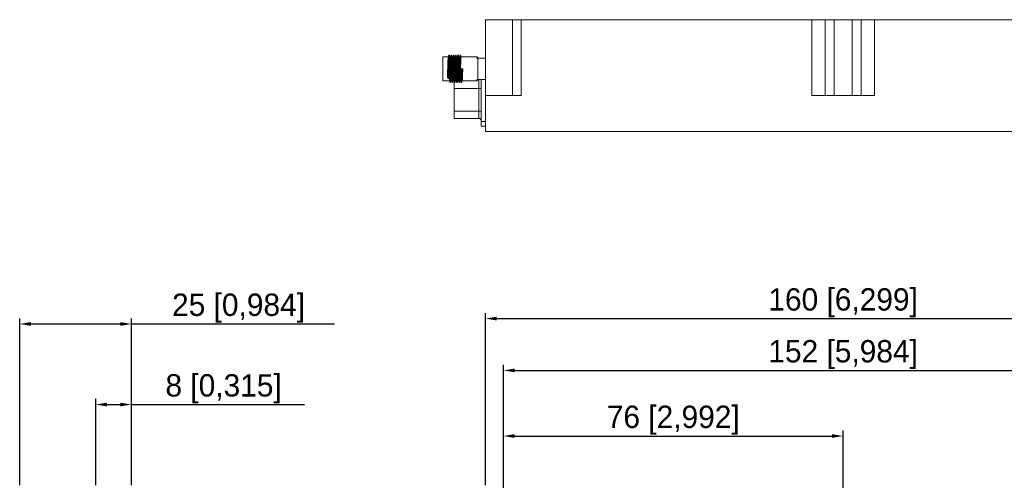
# Model space of a CAD drawing. Header units: millimetres. Extents: x 12 to 566, y 52 to 356.
# Tile 4 of 9: x 12 to 233, y 253 to 356. Entities that reach past the tile are written whole.
import ezdxf

# ---------------------------------------------------------------- set-up
doc = ezdxf.new("R2010")
doc.units = ezdxf.units.MM
doc.header["$PDSIZE"] = -1
doc.dimstyles.new('ISO-25', dxfattribs={"dimtxt": 2.5, "dimasz": 2.5, "dimexe": 1.25, "dimexo": 0.625, "dimtad": 1, "dimtxsty": 'Standard', "dimcen": 2.5, "dimadec": 0, "dimazin": 0, "dimtfac": 1, "dimtmove": 0, "dimatfit": 3, "dimfxl": 1, "dimarcsym": 0})

# ---------------------------------------------------------------- blocks, each defined once
blk = doc.blocks.new('*D5')
at = {"color": 0, "lineweight": -2, "transparency": 16777216}
for p, q in [((116.69, 251.66), (116.69, 290.23)), ((119.19, 288.98), (274.19, 288.98)), ((276.69, 251.66), (276.69, 290.23))]:
    blk.add_line(p, q, dxfattribs=at)
at = {"color": 0, "transparency": 16777216}
for points in [[(119.19, 289.4), (119.19, 288.56), (116.69, 288.98)], [(274.19, 289.4), (274.19, 288.56), (276.69, 288.98)]]:
    blk.add_solid(points, dxfattribs=at)
at = {"layer": 'Defpoints', "color": 0, "transparency": 16777216}
for p in [(276.69, 288.98), (116.69, 251.04), (276.69, 251.04)]:
    blk.add_point(p, dxfattribs=at)
at = {"color": 0, "transparency": 16777216, "insert": (196.69, 292.52), "char_height": 2.5, "attachment_point": 5}
blk.add_mtext('{\\H2x;160 [6,299]}', dxfattribs=at)
blk = doc.blocks.new('*D6')
at = {"color": 0, "lineweight": -2, "transparency": 16777216}
for p, q in [((120.69, 247.66), (120.69, 278.63)), ((272.69, 247.66), (272.69, 278.63)), ((123.19, 277.38), (270.19, 277.38))]:
    blk.add_line(p, q, dxfattribs=at)
at = {"color": 0, "transparency": 16777216}
for points in [[(123.19, 277.8), (123.19, 276.96), (120.69, 277.38)], [(270.19, 277.8), (270.19, 276.96), (272.69, 277.38)]]:
    blk.add_solid(points, dxfattribs=at)
at = {"layer": 'Defpoints', "color": 0, "transparency": 16777216}
for p in [(272.69, 277.38), (120.69, 247.04), (272.69, 247.04)]:
    blk.add_point(p, dxfattribs=at)
at = {"color": 0, "transparency": 16777216, "insert": (196.69, 280.92), "char_height": 2.5, "attachment_point": 5}
blk.add_mtext('{\\H2x;152 [5,984]}', dxfattribs=at)
blk = doc.blocks.new('*D7')
at = {"color": 0, "lineweight": -2, "transparency": 16777216}
for p, q in [((120.69, 247.66), (120.69, 263.94)), ((123.19, 262.69), (194.19, 262.69)), ((196.69, 247.66), (196.69, 263.94))]:
    blk.add_line(p, q, dxfattribs=at)
at = {"color": 0, "transparency": 16777216}
for points in [[(123.19, 263.11), (123.19, 262.28), (120.69, 262.69)], [(194.19, 263.11), (194.19, 262.28), (196.69, 262.69)]]:
    blk.add_solid(points, dxfattribs=at)
at = {"layer": 'Defpoints', "color": 0, "transparency": 16777216}
for p in [(196.69, 262.69), (120.69, 247.04), (196.69, 247.04)]:
    blk.add_point(p, dxfattribs=at)
at = {"color": 0, "transparency": 16777216, "insert": (158.69, 266.24), "char_height": 2.5, "attachment_point": 5}
blk.add_mtext('{\\H2x;76 [2,992]}', dxfattribs=at)
blk = doc.blocks.new('*D9')
at = {"color": 0, "lineweight": -2, "transparency": 16777216}
for p, q in [((12.46, 251.66), (12.46, 289.03)), ((37.46, 251.66), (37.46, 289.03)), ((14.96, 287.78), (34.96, 287.78)), ((37.46, 287.78), (82.87, 287.78))]:
    blk.add_line(p, q, dxfattribs=at)
at = {"color": 0, "transparency": 16777216}
for points in [[(14.96, 288.2), (14.96, 287.36), (12.46, 287.78)], [(34.96, 288.2), (34.96, 287.36), (37.46, 287.78)]]:
    blk.add_solid(points, dxfattribs=at)
at = {"layer": 'Defpoints', "color": 0, "transparency": 16777216}
for p in [(37.46, 287.78), (12.46, 251.04), (37.46, 251.04)]:
    blk.add_point(p, dxfattribs=at)
at = {"color": 0, "transparency": 16777216, "insert": (61.42, 291.32), "char_height": 2.5, "attachment_point": 5}
blk.add_mtext('{\\H2x;25 [0,984]}', dxfattribs=at)
blk = doc.blocks.new('*D10')
at = {"color": 0, "lineweight": -2, "transparency": 16777216}
for p, q in [((29.46, 251.66), (29.46, 270.99)), ((37.46, 251.66), (37.46, 270.99)), ((31.96, 269.74), (34.96, 269.74)), ((37.46, 269.74), (76.21, 269.74))]:
    blk.add_line(p, q, dxfattribs=at)
at = {"color": 0, "transparency": 16777216}
for points in [[(31.96, 270.15), (31.96, 269.32), (29.46, 269.74)], [(34.96, 270.15), (34.96, 269.32), (37.46, 269.74)]]:
    blk.add_solid(points, dxfattribs=at)
at = {"layer": 'Defpoints', "color": 0, "transparency": 16777216}
for p in [(37.46, 269.74), (29.46, 251.04), (37.46, 251.04)]:
    blk.add_point(p, dxfattribs=at)
at = {"color": 0, "transparency": 16777216, "insert": (58.08, 273.28), "char_height": 2.5, "attachment_point": 5}
blk.add_mtext('{\\H2x;8 [0,315]}', dxfattribs=at)

msp = doc.modelspace()

# ---------------------------------------------------------------- linework, layer by layer
at = {"color": 7, "linetype": 'Continuous', "lineweight": 15}
for p, q in [((116.694, 355.882), (116.694, 338.882)), ((116.694, 355.882), (122.694, 355.882)), ((122.694, 355.882), (122.694, 338.882)), ((122.694, 355.882), (124.694, 355.882)), ((124.694, 338.882), (124.694, 355.882)), ((124.694, 355.882), (189.694, 355.882)), ((189.694, 355.882), (189.694, 338.882)), ((189.694, 355.882), (192.694, 355.882)), ((192.694, 338.882), (192.694, 355.882)), ((192.694, 355.882), (194.694, 355.882)), ((194.694, 355.882), (194.694, 338.882)), ((194.694, 355.882), (198.694, 355.882)), ((198.694, 338.882), (198.694, 355.882)), ((198.694, 355.882), (200.694, 355.882)), ((200.694, 355.882), (200.694, 338.882)), ((200.694, 355.882), (203.694, 355.882)), ((203.694, 338.882), (203.694, 355.882)), ((203.694, 355.882), (268.694, 355.882)), ((108.338, 347.532), (107.144, 347.532)), ((107.144, 347.532), (107.144, 344.882)), ((108.531, 348.007), (108.536, 347.974)), ((108.838, 347.532), (108.721, 347.532)), ((109.338, 347.532), (109.221, 347.532)), ((109.838, 347.532), (109.721, 347.532)), ((110.338, 347.532), (110.221, 347.532)), ((110.838, 347.532), (110.721, 347.532)), ((114.744, 347.532), (111.221, 347.532)), ((114.944, 347.332), (114.744, 347.532)), ((114.744, 347.282), (114.744, 347.532)), ((114.944, 347.282), (114.744, 347.282)), ((114.944, 347.282), (114.944, 347.332)), ((114.944, 342.482), (114.944, 347.282)), ((116.694, 347.282), (114.944, 347.282)), ((107.144, 344.882), (107.144, 342.232)), ((111.407, 344.882), (111.217, 344.882)), ((111.407, 344.882), (111.597, 344.882)), ((107.144, 342.232), (108.591, 342.232)), ((108.154, 343.008), (108.344, 342.672)), ((108.344, 342.672), (108.534, 343.008)), ((108.974, 342.232), (109.091, 342.232)), ((109.474, 342.232), (109.591, 342.232)), ((109.694, 341.989), (109.694, 340.504)), ((109.974, 342.232), (110.091, 342.232)), ((110.474, 342.232), (110.591, 342.232)), ((110.974, 342.232), (111.091, 342.232)), ((111.474, 342.232), (114.744, 342.232)), ((114.744, 342.232), (114.744, 342.482)), ((114.744, 342.482), (114.944, 342.482)), ((114.744, 342.232), (114.944, 342.432)), ((114.944, 342.482), (116.694, 342.482)), ((114.944, 342.432), (114.944, 342.482)), ((115.694, 333.082), (115.694, 342.482)), ((109.694, 340.504), (115.194, 340.504)), ((109.694, 335.404), (109.694, 340.504)), ((115.194, 335.404), (115.194, 340.504)), ((116.694, 338.882), (116.694, 330.882)), ((124.694, 338.882), (116.694, 338.882)), ((189.694, 338.882), (203.694, 338.882)), ((115.194, 335.404), (109.694, 335.404)), ((109.694, 335.404), (109.694, 333.782)), ((115.194, 333.782), (115.194, 335.404)), ((109.694, 333.782), (115.194, 333.782)), ((115.694, 333.082), (115.694, 332.082)), ((116.694, 333.082), (115.694, 333.082)), ((115.694, 332.082), (116.694, 332.082)), ((276.694, 330.882), (116.694, 330.882))]:
    msp.add_line(p, q, dxfattribs=at)
at = {"color": 8, "linetype": 'Continuous', "lineweight": 15}
msp.add_line((115.194, 340.504), (115.194, 342.482), dxfattribs=at)
at = {"color": 7, "linetype": 'Continuous', "lineweight": 15}
for centre, radius, start, end in [((115.315, 339.771), 0.743, 59.27073, 99.34143), ((115.315, 334.671), 0.743, 59.2683, 99.34221), ((115.194, 333.282), 0.5, 0, 90)]:
    msp.add_arc(centre, radius, start, end, dxfattribs=at)
for points, knots in [([(108.334, 347.509), (108.333, 347.511), (108.323, 347.532), (108.307, 347.289), (108.278, 346.784), (108.25, 346.035), (108.232, 345.362), (108.211, 344.677), (108.189, 343.989), (108.168, 343.367), (108.157, 343.079), (108.154, 343.008)], [0, 0, 0, 0, 0.0141413, 0.1626719, 0.3111871, 0.4597207, 0.6082548, 0.6541694, 0.8027049, 0.951243, 1, 1, 1, 1]), ([(108.525, 347.999), (108.493, 347.919), (108.43, 347.761), (108.366, 347.602), (108.334, 347.523)], [0, 0, 0, 0, 0.5000961, 1, 1, 1, 1]), ([(108.344, 342.672), (108.353, 342.945), (108.37, 343.491), (108.399, 344.534), (108.425, 345.597), (108.45, 346.588), (108.479, 347.373), (108.504, 347.877), (108.519, 347.94), (108.525, 347.967)], [0, 0, 0, 0, 0.1477755, 0.2955498, 0.443351, 0.5911367, 0.7389198, 0.88672, 1, 1, 1, 1]), ([(108.721, 347.498), (108.718, 347.507), (108.705, 347.543), (108.687, 347.296), (108.658, 346.782), (108.63, 346.035), (108.612, 345.362), (108.591, 344.677), (108.569, 343.989), (108.548, 343.367), (108.537, 343.079), (108.534, 343.008)], [0, 0, 0, 0, 0.0494686, 0.1926768, 0.3358701, 0.4790811, 0.6222926, 0.6665619, 0.8097748, 0.9529901, 1, 1, 1, 1]), ([(108.724, 347.532), (108.693, 347.608), (108.631, 347.764), (108.568, 347.92), (108.536, 348)], [0, 0, 0, 0, 0.4882356, 1, 1, 1, 1]), ([(108.835, 347.507), (108.834, 347.51), (108.824, 347.534), (108.807, 347.29), (108.778, 346.784), (108.75, 346.035), (108.732, 345.362), (108.711, 344.677), (108.689, 343.987), (108.662, 343.192), (108.637, 342.598), (108.612, 342.262), (108.597, 342.265), (108.591, 342.266)], [0, 0, 0, 0, 0.0154714, 0.1253072, 0.2351316, 0.3449696, 0.454808, 0.488761, 0.5986004, 0.7084417, 0.8182759, 0.9280998, 1, 1, 1, 1]), ([(108.787, 341.809), (108.791, 341.813), (108.805, 341.824), (108.829, 342.223), (108.853, 342.935), (108.881, 343.883), (108.909, 344.94), (108.934, 345.99), (108.961, 346.921), (108.99, 347.6), (109.01, 347.965), (109.023, 347.96), (109.026, 347.958)], [0, 0, 0, 0, 0.0562484, 0.1682402, 0.2802343, 0.3922167, 0.5042064, 0.6162016, 0.7281852, 0.8401729, 0.9521687, 1, 1, 1, 1]), ([(109.026, 348.002), (108.994, 347.922), (108.931, 347.764), (108.867, 347.605), (108.835, 347.526)], [0, 0, 0, 0, 0.5000602, 1, 1, 1, 1]), ([(109.221, 347.498), (109.218, 347.507), (109.205, 347.543), (109.187, 347.296), (109.158, 346.782), (109.13, 346.035), (109.112, 345.362), (109.091, 344.677), (109.069, 343.988), (109.042, 343.191), (109.017, 342.602), (108.994, 342.282), (108.981, 342.278), (108.977, 342.277)], [0, 0, 0, 0, 0.0380751, 0.1482999, 0.2585133, 0.3687403, 0.4789677, 0.513041, 0.6232695, 0.7334998, 0.8437231, 0.9539359, 1, 1, 1, 1]), ([(109.224, 347.532), (109.193, 347.608), (109.131, 347.764), (109.068, 347.921), (109.036, 348)], [0, 0, 0, 0, 0.4890389, 1, 1, 1, 1]), ([(109.334, 347.51), (109.333, 347.511), (109.323, 347.532), (109.307, 347.289), (109.278, 346.784), (109.25, 346.035), (109.232, 345.362), (109.211, 344.677), (109.189, 343.987), (109.162, 343.192), (109.137, 342.598), (109.112, 342.262), (109.097, 342.265), (109.091, 342.266)], [0, 0, 0, 0, 0.0096019, 0.1200925, 0.2305717, 0.3410645, 0.4515577, 0.4857131, 0.5962074, 0.7067035, 0.8171926, 0.9276712, 1, 1, 1, 1]), ([(109.276, 341.801), (109.278, 341.783), (109.289, 341.705), (109.312, 341.926), (109.339, 342.453), (109.363, 343.279), (109.392, 344.279), (109.419, 345.349), (109.444, 346.364), (109.472, 347.219), (109.5, 347.787), (109.519, 348.044), (109.532, 347.978), (109.536, 347.959)], [0, 0, 0, 0, 0.03072965, 0.13394042, 0.23716299, 0.34037783, 0.44358818, 0.54681006, 0.65002702, 0.75323771, 0.85645838, 0.95967671, 1, 1, 1, 1]), ([(109.525, 347.998), (109.493, 347.919), (109.429, 347.76), (109.366, 347.601), (109.334, 347.522)], [0, 0, 0, 0, 0.5000864, 1, 1, 1, 1]), ([(109.721, 347.498), (109.718, 347.507), (109.705, 347.543), (109.687, 347.296), (109.658, 346.782), (109.63, 346.035), (109.612, 345.362), (109.591, 344.677), (109.569, 343.988), (109.542, 343.191), (109.517, 342.601), (109.494, 342.278), (109.48, 342.275), (109.476, 342.275)], [0, 0, 0, 0, 0.0378871, 0.1475678, 0.257237, 0.3669198, 0.476603, 0.510508, 0.6201923, 0.7298784, 0.8395575, 0.9492261, 1, 1, 1, 1]), ([(109.724, 347.532), (109.693, 347.609), (109.63, 347.765), (109.567, 347.922), (109.535, 348.002)], [0, 0, 0, 0, 0.4901027, 1, 1, 1, 1]), ([(109.835, 347.507), (109.834, 347.51), (109.824, 347.534), (109.807, 347.29), (109.778, 346.784), (109.75, 346.035), (109.732, 345.362), (109.711, 344.677), (109.689, 343.987), (109.662, 343.192), (109.637, 342.598), (109.612, 342.262), (109.597, 342.265), (109.591, 342.266)], [0, 0, 0, 0, 0.0153073, 0.1251614, 0.2350042, 0.3448604, 0.4547171, 0.4886758, 0.5985335, 0.7083931, 0.8182457, 0.9280879, 1, 1, 1, 1]), ([(109.786, 341.799), (109.789, 341.795), (109.8, 341.776), (109.823, 342.099), (109.847, 342.738), (109.874, 343.646), (109.903, 344.686), (109.928, 345.749), (109.954, 346.717), (109.983, 347.465), (110.006, 347.916), (110.021, 347.949), (110.026, 347.962)], [0, 0, 0, 0, 0.0312803, 0.1431115, 0.2549516, 0.3667788, 0.4786081, 0.5904482, 0.7022752, 0.8141018, 0.9259423, 1, 1, 1, 1]), ([(110.026, 348.002), (109.994, 347.922), (109.931, 347.764), (109.867, 347.605), (109.835, 347.526)], [0, 0, 0, 0, 0.5000875, 1, 1, 1, 1]), ([(110.221, 347.498), (110.218, 347.507), (110.205, 347.543), (110.187, 347.296), (110.158, 346.782), (110.13, 346.035), (110.112, 345.362), (110.091, 344.677), (110.069, 343.988), (110.042, 343.191), (110.017, 342.602), (109.994, 342.281), (109.981, 342.277), (109.977, 342.276)], [0, 0, 0, 0, 0.0380342, 0.1481405, 0.2582354, 0.3683439, 0.4784528, 0.5124895, 0.6225994, 0.7327113, 0.842816, 0.9529104, 1, 1, 1, 1]), ([(110.224, 347.532), (110.193, 347.608), (110.131, 347.764), (110.068, 347.92), (110.036, 347.999)], [0, 0, 0, 0, 0.48769273, 1, 1, 1, 1]), ([(110.334, 347.51), (110.333, 347.511), (110.323, 347.532), (110.307, 347.289), (110.278, 346.784), (110.25, 346.035), (110.232, 345.362), (110.211, 344.677), (110.189, 343.987), (110.162, 343.192), (110.137, 342.598), (110.112, 342.262), (110.097, 342.265), (110.091, 342.266)], [0, 0, 0, 0, 0.0097853, 0.1202555, 0.2307142, 0.3411865, 0.4516592, 0.4858084, 0.5962821, 0.7067579, 0.8172264, 0.9276846, 1, 1, 1, 1]), ([(110.286, 341.803), (110.292, 341.818), (110.308, 341.854), (110.333, 342.309), (110.357, 343.061), (110.385, 344.032), (110.413, 345.096), (110.437, 346.135), (110.465, 347.037), (110.494, 347.681), (110.515, 348.016), (110.53, 347.975), (110.536, 347.96)], [0, 0, 0, 0, 0.0708551, 0.17865, 0.2864441, 0.3942289, 0.502023, 0.6098187, 0.7176029, 0.8253956, 0.9331924, 1, 1, 1, 1]), ([(110.525, 347.998), (110.493, 347.919), (110.429, 347.76), (110.366, 347.601), (110.334, 347.522)], [0, 0, 0, 0, 0.5000763, 1, 1, 1, 1]), ([(110.721, 347.498), (110.718, 347.507), (110.705, 347.543), (110.687, 347.296), (110.658, 346.782), (110.63, 346.035), (110.612, 345.362), (110.591, 344.677), (110.569, 343.988), (110.542, 343.191), (110.517, 342.602), (110.494, 342.281), (110.481, 342.277), (110.477, 342.276)], [0, 0, 0, 0, 0.0380206, 0.1480878, 0.2581435, 0.3682127, 0.4782824, 0.512307, 0.6223777, 0.7324504, 0.8425159, 0.952571, 1, 1, 1, 1]), ([(110.724, 347.532), (110.693, 347.609), (110.63, 347.765), (110.567, 347.922), (110.535, 348.002)], [0, 0, 0, 0, 0.4908017, 1, 1, 1, 1]), ([(110.835, 347.508), (110.834, 347.51), (110.824, 347.534), (110.807, 347.29), (110.778, 346.784), (110.75, 346.035), (110.732, 345.362), (110.711, 344.677), (110.689, 343.987), (110.662, 343.192), (110.637, 342.598), (110.612, 342.262), (110.597, 342.265), (110.591, 342.266)], [0, 0, 0, 0, 0.0143681, 0.124327, 0.2342745, 0.3442355, 0.454197, 0.4881881, 0.5981506, 0.708115, 0.8180723, 0.9280192, 1, 1, 1, 1]), ([(110.785, 341.773), (110.786, 341.771), (110.795, 341.734), (110.816, 341.994), (110.842, 342.555), (110.867, 343.416), (110.896, 344.432), (110.923, 345.503), (110.948, 346.5), (110.976, 347.323), (111.004, 347.843), (111.022, 348.059), (111.034, 347.982), (111.036, 347.966)], [0, 0, 0, 0, 0.0075482, 0.1146562, 0.2217773, 0.328888, 0.4359965, 0.5431182, 0.6502306, 0.7573394, 0.8644607, 0.9715751, 1, 1, 1, 1]), ([(111.026, 348.001), (110.994, 347.922), (110.931, 347.763), (110.867, 347.604), (110.835, 347.525)], [0, 0, 0, 0, 0.5000849, 1, 1, 1, 1]), ([(111.221, 347.498), (111.218, 347.507), (111.205, 347.543), (111.187, 347.296), (111.158, 346.782), (111.13, 346.035), (111.112, 345.362), (111.091, 344.677), (111.069, 343.988), (111.042, 343.191), (111.017, 342.602), (110.994, 342.279), (110.981, 342.276), (110.976, 342.275)], [0, 0, 0, 0, 0.0379207, 0.1476984, 0.2574647, 0.3672445, 0.4770248, 0.5109599, 0.6207412, 0.7305244, 0.8403005, 0.9500663, 1, 1, 1, 1]), ([(111.224, 347.532), (111.193, 347.608), (111.131, 347.764), (111.068, 347.921), (111.036, 348.001)], [0, 0, 0, 0, 0.4886905, 1, 1, 1, 1]), ([(111.217, 344.882), (111.208, 344.584), (111.189, 343.988), (111.162, 343.192), (111.137, 342.598), (111.112, 342.262), (111.097, 342.265), (111.091, 342.266)], [0, 0, 0, 0, 0.2148515, 0.4297058, 0.6445442, 0.8593644, 1, 1, 1, 1]), ([(111.287, 341.807), (111.29, 341.807), (111.303, 341.805), (111.327, 342.173), (111.351, 342.857), (111.379, 343.802), (111.398, 344.517), (111.407, 344.882)], [0, 0, 0, 0, 0.0925847, 0.3173648, 0.542155, 0.7669212, 1, 1, 1, 1]), ([(111.597, 344.882), (111.588, 344.584), (111.569, 343.988), (111.542, 343.191), (111.518, 342.602), (111.494, 342.282), (111.481, 342.278), (111.477, 342.277)], [0, 0, 0, 0, 0.2263838, 0.4527685, 0.6791382, 0.9054888, 1, 1, 1, 1]), ([(108.588, 342.232), (108.619, 342.155), (108.681, 341.998), (108.744, 341.842), (108.776, 341.763)], [0, 0, 0, 0, 0.4924245, 1, 1, 1, 1]), ([(108.786, 341.764), (108.818, 341.844), (108.882, 342.004), (108.946, 342.163), (108.978, 342.243)], [0, 0, 0, 0, 0.5000898, 1, 1, 1, 1]), ([(109.088, 342.232), (109.118, 342.155), (109.181, 341.999), (109.243, 341.844), (109.275, 341.764)], [0, 0, 0, 0, 0.4910872, 1, 1, 1, 1]), ([(109.285, 341.761), (109.317, 341.841), (109.381, 342.001), (109.445, 342.16), (109.477, 342.24)], [0, 0, 0, 0, 0.5000845, 1, 1, 1, 1]), ([(109.588, 342.232), (109.619, 342.155), (109.681, 341.999), (109.744, 341.843), (109.776, 341.764)], [0, 0, 0, 0, 0.4913816, 1, 1, 1, 1]), ([(109.786, 341.763), (109.818, 341.843), (109.882, 342.003), (109.946, 342.163), (109.978, 342.243)], [0, 0, 0, 0, 0.5001036, 1, 1, 1, 1]), ([(110.088, 342.232), (110.119, 342.155), (110.181, 341.999), (110.244, 341.842), (110.276, 341.763)], [0, 0, 0, 0, 0.4924312, 1, 1, 1, 1]), ([(110.286, 341.763), (110.318, 341.843), (110.382, 342.003), (110.446, 342.162), (110.478, 342.242)], [0, 0, 0, 0, 0.5000846, 1, 1, 1, 1]), ([(110.588, 342.232), (110.618, 342.155), (110.681, 342), (110.743, 341.844), (110.775, 341.765)], [0, 0, 0, 0, 0.4902683, 1, 1, 1, 1]), ([(110.785, 341.762), (110.817, 341.842), (110.881, 342.001), (110.945, 342.161), (110.977, 342.241)], [0, 0, 0, 0, 0.5001075, 1, 1, 1, 1]), ([(111.088, 342.232), (111.119, 342.155), (111.182, 341.998), (111.244, 341.841), (111.276, 341.762)], [0, 0, 0, 0, 0.4932956, 1, 1, 1, 1]), ([(111.286, 341.764), (111.318, 341.844), (111.382, 342.004), (111.446, 342.163), (111.478, 342.243)], [0, 0, 0, 0, 0.5000942, 1, 1, 1, 1])]:
    msp.add_open_spline(points, degree=3, knots=knots, dxfattribs=at)

# ---------------------------------------------------------------- dimensions: what is measured, and where the dimension line sits
for base, p1, p2, picture, middle in [((37.458, 287.781), (12.458, 251.035), (37.458, 251.035), '*D9', (61.417, 291.322)), ((276.694, 288.981), (116.694, 251.035), (276.694, 251.035), '*D5', (196.694, 292.523)), ((272.694, 277.381), (120.694, 247.035), (272.694, 247.035), '*D6', (196.694, 280.923)), ((37.458, 269.736), (29.458, 251.035), (37.458, 251.035), '*D10', (58.083, 273.278)), ((196.694, 262.695), (120.694, 247.035), (196.694, 247.035), '*D7', (158.694, 266.237))]:
    dim = msp.add_linear_dim(base=base, p1=p1, p2=p2, text='{\\H2x;<>}', dimstyle='ISO-25')
    dim.commit()
    dim.dimension.update_dxf_attribs({"geometry": picture, "text_midpoint": middle})

doc.saveas('drawing.dxf')
